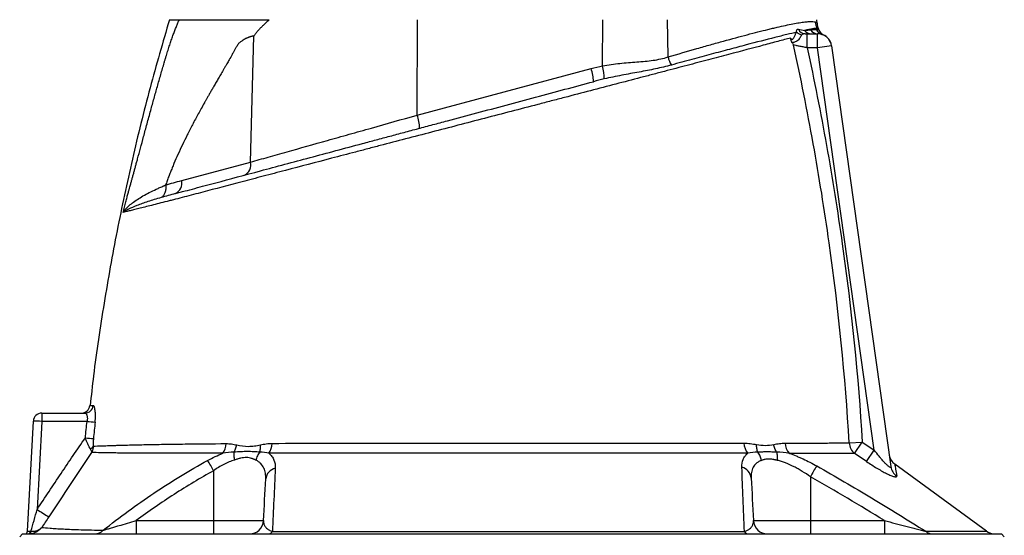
# Model space of a CAD drawing. Header units: millimetres. Extents: x 1685 to 3139, y 857 to 4238.
# Tile 11 of 12: x 1909 to 2609, y 3349 to 3716. Entities that reach past the tile are written whole.
import ezdxf

# ---------------------------------------------------------------- set-up
doc = ezdxf.new("R2010")
doc.units = ezdxf.units.MM
doc.header["$LTSCALE"] = 2

msp = doc.modelspace()

# ---------------------------------------------------------------- linework, layer by layer
at = {"color": 7, "linetype": 'Continuous', "lineweight": 25}
for p, q in [((2191.36, 3648.24), (2191.57, 3716.17)), ((2323.18, 3683.23), (2323.28, 3716.17)), ((2369.67, 3689.64), (2369.17, 3716.17)), ((2475.62, 3713.6), (2475.53, 3716.17)), ((2476.59, 3709.78), (2476.49, 3710.06)), ((2072.93, 3614.86), (2075.14, 3704.53)), ((2468.63, 3696.17), (2468.63, 3706.17)), ((2468.63, 3706.17), (2476.04, 3706.17)), ((2476.04, 3696.17), (2476.04, 3706.17)), ((2479.98, 3705.45), (2479.97, 3705.45)), ((2476.04, 3696.17), (2468.63, 3696.17)), ((2485.94, 3697.56), (2476.04, 3696.17)), ((2516.29, 3409.77), (2476.04, 3696.17)), ((2485.94, 3697.56), (2528.03, 3398.09)), ((2191.36, 3648.24), (2314.96, 3681.36)), ((2023.89, 3601.72), (2072.93, 3614.86)), ((1914.32, 3352.07), (1918.43, 3430.49)), ((1924.43, 3430.28), (1921.14, 3367.61)), ((1924.43, 3436.17), (1955.15, 3436.17)), ((1924.43, 3436.17), (1924.43, 3430.28)), ((1956.6, 3430.28), (1924.43, 3430.28)), ((2498.51, 3414.93), (2507.76, 3415.49)), ((2502.34, 3407.38), (2507.76, 3415.49)), ((2510.84, 3401.66), (2516.29, 3409.77)), ((2046.6, 3395.18), (2046.6, 3359.65)), ((2596, 3352.17), (2530.9, 3399.8)), ((2470.86, 3390.89), (2470.86, 3359.65)), ((1991.62, 3359.65), (1991.62, 3350.17)), ((1991.62, 3359.65), (2046.6, 3359.65)), ((2046.6, 3359.65), (2082.1, 3359.65)), ((2046.6, 3359.65), (2046.6, 3350.17)), ((2430.37, 3359.65), (2470.86, 3359.65)), ((2470.86, 3359.65), (2470.86, 3350.17)), ((2470.86, 3359.65), (2523.45, 3359.65)), ((2523.45, 3359.65), (2523.45, 3350.17)), ((1910.73, 3350.17), (1908.73, 3348.17)), ((1910.73, 3350.17), (2606.73, 3350.17)), ((2608.73, 3348.17), (2606.73, 3350.17))]:
    msp.add_line(p, q, dxfattribs=at)
at = {"color": 7, "linetype": 'Continuous', "lineweight": 25, "flags": 128}
msp.add_lwpolyline([(1915.71, 3350.2), (1915.93, 3350.25), (1916.13, 3350.37), (1916.31, 3350.55), (1916.47, 3350.78), (1916.6, 3351.07), (1916.69, 3351.39), (1916.74, 3351.74), (1916.76, 3352.1)], dxfattribs=at)
at = {"color": 7, "linetype": 'Continuous', "lineweight": 25}
for centre, radius, start, end in [((2484.38, 3714.85), 10.01, 181.75814, 209.10041), ((2465.65, 3711.85), 6.4, 225.78668, 263.25402), ((2467.35, 3711.69), 5.52, 204.87651, 269.0025), ((2471.27, 3711.72), 5.54, 215.3064, 269.50855), ((2476.07, 3711.95), 5.78, 210.3844, 269.67375), ((2480.62, 3711.4), 5.91, 202.26843, 253.20079), ((2480.84, 3711.35), 5.92, 201.7547, 252.39438), ((2476.04, 3696.17), 10, 8, 90), ((2471.09, 3707.22), 6, 17.9462, 24.85302), ((2482.51, 3710.91), 6, 197.88343, 245.12471), ((2476.02, 3696.28), 10, 7.99564, 66.70888), ((2387.02, 3693.34), 17.74, 192.03734, 212.28163), ((2279.86, 3673.66), 44.36, 0.37547, 12.46101), ((2285.3, 3671.08), 31.39, 1.77775, 19.12239), ((2161.7, 3637.96), 31.39, 1.77775, 19.12239), ((2065.09, 3612.89), 8.09, 294.76702, 14.07219), ((2016.04, 3599.75), 8.09, 294.76702, 14.07219), ((1952.64, 3442.17), 6, 270.74698, 353.44595), ((1955.1, 3442.11), 5.94, 270.42534, 354.08642), ((1924.43, 3430.17), 6, 90, 177), ((1918.43, 3344.44), 86.05, 86.00302, 89.99576), ((1972.44, 3573.3), 143.9, 263.67831, 265.97903), ((1970.3, 3561.75), 143.99, 264.06544, 266.36445), ((1956.87, 3414.82), 4.67, 296.2572, 332.47478), ((2043.51, 3414.83), 12.03, 322.71581, 358.18634), ((2075.38, 3414.9), 12.87, 325.24581, 358.76711), ((2435.6, 3415.08), 11.95, 181.49073, 219.17136), ((2463.86, 3415.2), 11.04, 181.97818, 224.32124), ((2508.72, 3415.36), 10.21, 182.41233, 231.34065), ((1863.84, 3294.27), 208.76, 28.90573, 31.22744), ((2536.75, 3407.91), 10, 188.38471, 234.24834), ((2092.31, 3388.4), 8.71, 102.43255, 174.23619), ((2420.03, 3389.11), 8.78, 5.38662, 76.05623), ((2627.1, 3303.51), 179.01, 147.93742, 150.78291), ((2537.6, 3399.46), 9.67, 188.14172, 236.58436), ((2044.88, 3552.27), 222.29, 236.17459, 238.70682), ((2072.11, 3360.17), 10, 270, 357), ((2440.35, 3360.17), 10, 183, 270), ((1912.33, 3352.17), 2, 270, 357), ((1914.56, 3351.87), 1.74, 282.67321, 6.9115), ((1962.18, 3358.13), 7.96, 270.81315, 317.9013), ((2085.23, 3353.87), 3.71, 274.76599, 328.98504), ((2427.05, 3353.73), 3.58, 210.2621, 264.92618), ((2557.98, 3358.16), 7.98, 230.07915, 269.56229), ((2602, 3360.17), 10, 233.08863, 270)]:
    msp.add_arc(centre, radius, start, end, dxfattribs=at)
msp.add_ellipse((1920.34, 3352.17), major_axis=(6.01, 0.1), ratio=0.005781, start_param=3.141189, end_param=3.973355, dxfattribs=at)
for points, knots in [([(2015.19, 3716.17), (2010.5, 3700.03), (2000.94, 3667.16), (1988.61, 3617), (1977.65, 3565.92), (1968.51, 3514.49), (1962.21, 3472.99), (1959.57, 3448.57), (1958.81, 3441.46)], [0, 0, 0, 0, 0.179562, 0.365644, 0.551651, 0.737632, 0.923637, 1, 1, 1, 1]), ([(1983.14, 3582.68), (1983.47, 3583.94), (1984.1, 3586.31), (1985, 3589.64), (1985.79, 3592.53), (1986.47, 3594.99), (1987.03, 3597.01), (1987.48, 3598.59), (1987.83, 3599.88), (1988.15, 3601.03), (1988.47, 3602.18), (1988.79, 3603.35), (1989.11, 3604.54), (1989.44, 3605.73), (1989.77, 3606.94), (1990.11, 3608.17), (1990.45, 3609.4), (1990.79, 3610.65), (1991.13, 3611.92), (1991.48, 3613.19), (1991.83, 3614.48), (1992.19, 3615.79), (1993.11, 3619.17), (1994.65, 3624.88), (1996.89, 3633.17), (1999.32, 3642.15), (2001.4, 3649.8), (2003.06, 3655.87), (2004.23, 3660.11), (2005.42, 3664.36), (2006.61, 3668.6), (2007.81, 3672.84), (2009.02, 3677.07), (2010.24, 3681.31), (2011.26, 3684.82), (2012.07, 3687.61), (2012.68, 3689.64), (2013.29, 3691.62), (2013.88, 3693.55), (2014.48, 3695.42), (2015.07, 3697.24), (2015.65, 3699.01), (2016.23, 3700.73), (2016.8, 3702.39), (2017.37, 3704.01), (2017.93, 3705.57), (2018.49, 3707.07), (2019.05, 3708.53), (2019.59, 3709.93), (2020.14, 3711.28), (2020.68, 3712.58), (2021.21, 3713.83), (2021.74, 3715.03), (2022.1, 3715.79), (2022.28, 3716.17)], [0, 0, 0, 0, 0.028981, 0.05462, 0.076899, 0.095804, 0.111324, 0.123447, 0.132169, 0.140832, 0.149578, 0.158407, 0.16732, 0.176318, 0.1854, 0.194567, 0.20382, 0.213157, 0.222581, 0.232091, 0.241687, 0.25137, 0.26114, 0.31708, 0.377982, 0.443881, 0.514805, 0.545901, 0.57699, 0.608072, 0.639147, 0.670215, 0.701275, 0.732327, 0.763372, 0.778693, 0.793665, 0.808292, 0.822579, 0.836529, 0.850148, 0.863441, 0.876413, 0.88907, 0.901419, 0.913467, 0.92522, 0.936688, 0.947878, 0.958799, 0.969461, 0.979875, 0.990051, 1, 1, 1, 1]), ([(2015.16, 3716.17), (2015.16, 3716.17), (2014.9, 3716.17), (2015.82, 3716.17), (2017.97, 3716.17), (2020.84, 3716.17), (2022.28, 3716.17)], [0, 0, 0, 0, 0.001066, 0.334512, 0.666434, 1, 1, 1, 1]), ([(2022.28, 3716.17), (2022.45, 3716.17), (2022.79, 3716.17), (2023.33, 3716.17), (2023.89, 3716.17), (2024.47, 3716.17), (2025.07, 3716.17), (2025.69, 3716.17), (2026.33, 3716.17), (2026.99, 3716.17), (2027.67, 3716.17), (2028.37, 3716.17), (2029.09, 3716.17), (2029.83, 3716.17), (2030.59, 3716.17), (2031.37, 3716.17), (2032.17, 3716.17), (2032.99, 3716.17), (2033.84, 3716.17), (2034.7, 3716.17), (2035.58, 3716.17), (2036.48, 3716.17), (2037.41, 3716.17), (2038.35, 3716.17), (2039.31, 3716.17), (2040.3, 3716.17), (2041.3, 3716.17), (2042.33, 3716.17), (2043.37, 3716.17), (2044.44, 3716.17), (2045.52, 3716.17), (2046.63, 3716.17), (2048.06, 3716.17), (2049.91, 3716.17), (2052.23, 3716.17), (2054.74, 3716.17), (2057.46, 3716.17), (2060.37, 3716.17), (2063.48, 3716.17), (2066.78, 3716.17), (2070.29, 3716.17), (2073.98, 3716.17), (2077.88, 3716.17), (2081.97, 3716.17), (2084.78, 3716.17), (2086.21, 3716.17)], [0, 0, 0, 0, 0.015477, 0.030978, 0.046504, 0.062058, 0.077641, 0.093256, 0.108905, 0.124589, 0.140311, 0.156072, 0.171875, 0.187721, 0.203613, 0.219552, 0.235541, 0.25158, 0.267673, 0.28382, 0.300024, 0.316286, 0.332608, 0.348993, 0.365441, 0.381955, 0.398535, 0.415185, 0.431905, 0.448697, 0.465563, 0.482505, 0.499523, 0.530827, 0.563981, 0.599002, 0.635904, 0.674699, 0.715397, 0.758009, 0.802541, 0.849, 0.897393, 0.947725, 1, 1, 1, 1]), ([(2086.21, 3716.17), (2085.7, 3715.7), (2084.74, 3714.82), (2083.43, 3713.61), (2082.34, 3712.6), (2081.49, 3711.79), (2080.86, 3711.18), (2080.24, 3710.57), (2079.56, 3709.87), (2078.77, 3709.01), (2078, 3708.14), (2077.26, 3707.26), (2076.53, 3706.37), (2075.82, 3705.46), (2075.37, 3704.84), (2075.14, 3704.53)], [0, 0, 0, 0, 0.130608, 0.242339, 0.335183, 0.409136, 0.464192, 0.500351, 0.573381, 0.645815, 0.717679, 0.789002, 0.85981, 0.930133, 1, 1, 1, 1]), ([(2369.67, 3689.64), (2376.79, 3691.73), (2383.64, 3693.72), (2393.52, 3696.55), (2396.74, 3697.47), (2403.06, 3699.25), (2406.14, 3700.11), (2415.09, 3702.59), (2420.71, 3704.11), (2431.24, 3706.88), (2436.15, 3708.13), (2441.83, 3709.52), (2442.95, 3709.79), (2445.13, 3710.31), (2446.2, 3710.56), (2449.32, 3711.28), (2451.29, 3711.72), (2456.86, 3712.91), (2460.13, 3713.54), (2464.37, 3714.23), (2465.67, 3714.41), (2467.46, 3714.63), (2468.02, 3714.69), (2469.1, 3714.78), (2469.61, 3714.82), (2472, 3714.94), (2473.43, 3714.85), (2474.37, 3714.54)], [0, 0, 0, 0, 0.125, 0.125, 0.1875, 0.1875, 0.25, 0.25, 0.375, 0.375, 0.5, 0.5, 0.53125, 0.53125, 0.5625, 0.5625, 0.625, 0.625, 0.75, 0.75, 0.8125, 0.8125, 0.84375, 0.84375, 0.875, 0.875, 1, 1, 1, 1]), ([(2475.62, 3713.6), (2475.64, 3712.93), (2475.73, 3712.27), (2476.04, 3710.97), (2476.26, 3710.34), (2476.54, 3709.73)], [0, 0, 0, 0, 0.5, 0.5, 1, 1, 1, 1]), ([(2456.71, 3703.11), (2455.35, 3702.74), (2453.92, 3702.36), (2450.93, 3701.56), (2449.37, 3701.14), (2444.53, 3699.84), (2441.07, 3698.92), (2430.03, 3695.98), (2421.78, 3693.79), (2410.35, 3690.76), (2408, 3690.14), (2403.24, 3688.88), (2400.82, 3688.24), (2393.46, 3686.3), (2388.39, 3684.96), (2377.96, 3682.22), (2372.6, 3680.81), (2364.33, 3678.63), (2361.54, 3677.9), (2355.88, 3676.42), (2353.01, 3675.66), (2338.5, 3671.86), (2326.61, 3668.75), (2308.36, 3663.98), (2302.21, 3662.37), (2292.87, 3659.93), (2289.75, 3659.12), (2283.46, 3657.47), (2280.29, 3656.65), (2264.4, 3652.5), (2251.76, 3649.2), (2232.87, 3644.28), (2226.59, 3642.64), (2214.06, 3639.37), (2207.8, 3637.74), (2195.33, 3634.48), (2189.11, 3632.86), (2176.92, 3629.68), (2170.93, 3628.11), (2162.09, 3625.81), (2159.16, 3625.03), (2153.34, 3623.5), (2150.45, 3622.74), (2141.82, 3620.47), (2136.13, 3618.98), (2119.27, 3614.54), (2108.3, 3611.66), (2094.95, 3608.16), (2092.3, 3607.46), (2087.06, 3606.09), (2084.47, 3605.41), (2076.78, 3603.39), (2071.77, 3602.07), (2057.08, 3598.22), (2047.73, 3595.76), (2034.38, 3592.25), (2030.03, 3591.11), (2023.68, 3589.45), (2021.6, 3588.9), (2018.51, 3588.09), (2017.48, 3587.81), (2015.45, 3587.3), (2014.45, 3587.04), (2009.52, 3585.79), (2005.85, 3584.87), (1999.16, 3583.19), (1996.13, 3582.43), (1992.11, 3581.43), (1990.86, 3581.11), (1988.55, 3580.54), (1987.49, 3580.28), (1984.66, 3579.57), (1983.2, 3579.21), (1982.18, 3578.96)], [0, 0, 0, 0, 0.015625, 0.015625, 0.03125, 0.03125, 0.0625, 0.0625, 0.125, 0.125, 0.140625, 0.140625, 0.15625, 0.15625, 0.1875, 0.1875, 0.21875, 0.21875, 0.234375, 0.234375, 0.25, 0.25, 0.3125, 0.3125, 0.34375, 0.34375, 0.359375, 0.359375, 0.375, 0.375, 0.4375, 0.4375, 0.46875, 0.46875, 0.5, 0.5, 0.53125, 0.53125, 0.5625, 0.5625, 0.578125, 0.578125, 0.59375, 0.59375, 0.625, 0.625, 0.6875, 0.6875, 0.703125, 0.703125, 0.71875, 0.71875, 0.75, 0.75, 0.8125, 0.8125, 0.84375, 0.84375, 0.859375, 0.859375, 0.867188, 0.867188, 0.875, 0.875, 0.90625, 0.90625, 0.9375, 0.9375, 0.953125, 0.953125, 0.96875, 0.96875, 1, 1, 1, 1]), ([(2075.14, 3704.53), (2074.98, 3704.51), (2074.65, 3704.46), (2074.16, 3704.37), (2073.66, 3704.26), (2073.16, 3704.13), (2072.65, 3703.98), (2072.14, 3703.82), (2071.63, 3703.63), (2071.11, 3703.42), (2070.58, 3703.19), (2070.05, 3702.95), (2069.26, 3702.55), (2068.27, 3702.02), (2067.13, 3701.35), (2066.15, 3700.7), (2065.32, 3700.07), (2064.65, 3699.46), (2064.18, 3698.92), (2063.85, 3698.43), (2063.55, 3697.98), (2063.22, 3697.45), (2062.85, 3696.84), (2062.44, 3696.15), (2061.98, 3695.37), (2061.49, 3694.51), (2060.96, 3693.56), (2060.39, 3692.54), (2059.29, 3690.54), (2057.83, 3687.89), (2056.2, 3685.03), (2054.94, 3682.87), (2053.91, 3681.1), (2052.92, 3679.39), (2051.96, 3677.74), (2051.03, 3676.13), (2050.13, 3674.58), (2049.27, 3673.08), (2048.43, 3671.64), (2047.63, 3670.25), (2046.86, 3668.91), (2046.12, 3667.62), (2045.41, 3666.39), (2044.73, 3665.21), (2044.09, 3664.08), (2043.47, 3663.01), (2042.89, 3661.99), (2042.34, 3661.02), (2041.82, 3660.11), (2041.33, 3659.25), (2040.87, 3658.44), (2040.44, 3657.69), (2038.7, 3654.58), (2035.72, 3649.2), (2031.66, 3641.58), (2027.9, 3634.24), (2024.45, 3627.19), (2021.3, 3620.42), (2018.9, 3614.93), (2017.13, 3610.68), (2015.88, 3607.58), (2014.69, 3604.51), (2013.54, 3601.46), (2012.81, 3599.42), (2012.45, 3598.41)], [0, 0, 0, 0, 0.004953, 0.009964, 0.015038, 0.020178, 0.025387, 0.030669, 0.036026, 0.041461, 0.046978, 0.052578, 0.058265, 0.072186, 0.084567, 0.095429, 0.104801, 0.112729, 0.119293, 0.122887, 0.127182, 0.132181, 0.137886, 0.144299, 0.151421, 0.159252, 0.167792, 0.177042, 0.187003, 0.22152, 0.248268, 0.26489, 0.281022, 0.296665, 0.311817, 0.32648, 0.340653, 0.354336, 0.367529, 0.380233, 0.392447, 0.404171, 0.415405, 0.42615, 0.436405, 0.44617, 0.455445, 0.464231, 0.472527, 0.480333, 0.487649, 0.494476, 0.500813, 0.571801, 0.63934, 0.703455, 0.764173, 0.821528, 0.87556, 0.901234, 0.926509, 0.951391, 0.975886, 1, 1, 1, 1]), ([(2461.18, 3707.26), (2459.01, 3706.75), (2456.62, 3706.18), (2452.7, 3705.22), (2451.34, 3704.89), (2448.5, 3704.18), (2447.03, 3703.81), (2439.44, 3701.89), (2432.62, 3700.13), (2421.34, 3697.16), (2417.4, 3696.12), (2411.23, 3694.47), (2409.12, 3693.91), (2404.83, 3692.76), (2402.63, 3692.17), (2395.94, 3690.37), (2391.35, 3689.12), (2381.89, 3686.56), (2377.01, 3685.23), (2372.02, 3683.86)], [0, 0, 0, 0, 0.125, 0.125, 0.1875, 0.1875, 0.25, 0.25, 0.5, 0.5, 0.625, 0.625, 0.6875, 0.6875, 0.75, 0.75, 0.875, 0.875, 1, 1, 1, 1]), ([(2456.71, 3703.11), (2456.87, 3702.92), (2457.01, 3702.74), (2457.29, 3702.44), (2457.42, 3702.31), (2457.7, 3702.16), (2457.83, 3702.13), (2458.1, 3702.17), (2458.24, 3702.24), (2458.63, 3702.53), (2458.86, 3702.83), (2459.26, 3703.5), (2459.44, 3703.86), (2459.74, 3704.55), (2459.87, 3704.88), (2460.12, 3705.5), (2460.24, 3705.78), (2460.48, 3706.29), (2460.61, 3706.52), (2460.88, 3706.93), (2461.02, 3707.11), (2461.18, 3707.26)], [0, 0, 0, 0, 0.0625, 0.0625, 0.125, 0.125, 0.1875, 0.1875, 0.25, 0.25, 0.375, 0.375, 0.5, 0.5, 0.625, 0.625, 0.75, 0.75, 0.875, 0.875, 1, 1, 1, 1]), ([(2457.75, 3699.96), (2457.62, 3700.16), (2457.5, 3700.38), (2457.28, 3700.87), (2457.18, 3701.14), (2456.93, 3701.96), (2456.81, 3702.54), (2456.71, 3703.11)], [0, 0, 0, 0, 0.25, 0.25, 0.5, 0.5, 1, 1, 1, 1]), ([(2464.89, 3705.49), (2464.65, 3705.28), (2464.45, 3705.01), (2464.07, 3704.38), (2463.89, 3704.02), (2463.46, 3703.26), (2463.22, 3702.86), (2462.62, 3702.09), (2462.27, 3701.72), (2461.51, 3701.08), (2461.1, 3700.81), (2460.29, 3700.36), (2459.89, 3700.19), (2459.14, 3699.95), (2458.8, 3699.88), (2458.2, 3699.85), (2457.95, 3699.88), (2457.75, 3699.96)], [0, 0, 0, 0, 0.125, 0.125, 0.25, 0.25, 0.375, 0.375, 0.5, 0.5, 0.625, 0.625, 0.75, 0.75, 0.875, 0.875, 1, 1, 1, 1]), ([(2461.18, 3707.26), (2461.08, 3707.6), (2461.05, 3707.92), (2461.08, 3708.49), (2461.15, 3708.73), (2461.37, 3709.12), (2461.53, 3709.26), (2461.89, 3709.41), (2462.1, 3709.42), (2462.34, 3709.37)], [0, 0, 0, 0, 0.25, 0.25, 0.5, 0.5, 0.75, 0.75, 1, 1, 1, 1]), ([(2467.25, 3706.17), (2466.81, 3706.17), (2466.38, 3706.12), (2465.77, 3705.95), (2465.57, 3705.88), (2465.2, 3705.71), (2465.03, 3705.61), (2464.89, 3705.49)], [0, 0, 0, 0, 0.5, 0.5, 0.75, 0.75, 1, 1, 1, 1]), ([(2475.63, 3709.98), (2474.93, 3709.99), (2473.84, 3709.86), (2471.61, 3709.49), (2470.76, 3709.33), (2468.89, 3708.97), (2467.86, 3708.75), (2466.74, 3708.51)], [0, 0, 0, 0, 0.5, 0.5, 0.75, 0.75, 1, 1, 1, 1]), ([(2471.08, 3709.03), (2471.94, 3709.13), (2472.72, 3709.18), (2474.09, 3709.21), (2474.67, 3709.19), (2475.16, 3709.17)], [0, 0, 0, 0, 0.5, 0.5, 1, 1, 1, 1]), ([(2498.51, 3414.93), (2495.66, 3462.56), (2490.86, 3510), (2480.89, 3580.88), (2477.11, 3604.43), (2468.66, 3651.39), (2464, 3674.79), (2458.92, 3698.1)], [0, 0, 0, 0, 0.5, 0.5, 0.75, 0.75, 1, 1, 1, 1]), ([(2468.63, 3696.17), (2467.64, 3696.37), (2466.64, 3696.57), (2465.22, 3696.85), (2464.75, 3696.94), (2463.84, 3697.12), (2463.39, 3697.21), (2462.11, 3697.47), (2461.33, 3697.62), (2459.95, 3697.9), (2459.36, 3698.01), (2458.92, 3698.1)], [0, 0, 0, 0, 0.25, 0.25, 0.375, 0.375, 0.5, 0.5, 0.75, 0.75, 1, 1, 1, 1]), ([(2468.63, 3696.17), (2473.61, 3673.06), (2478.19, 3649.87), (2486.49, 3603.34), (2490.22, 3579.99), (2500.08, 3509.73), (2504.86, 3462.71), (2507.76, 3415.49)], [0, 0, 0, 0, 0.25, 0.25, 0.5, 0.5, 1, 1, 1, 1]), ([(2323.18, 3683.23), (2325.2, 3683.65), (2327.23, 3684), (2331.32, 3684.59), (2333.36, 3684.83), (2339.45, 3685.47), (2343.47, 3685.75), (2349.44, 3686.22), (2351.42, 3686.38), (2355.3, 3686.76), (2357.2, 3686.98), (2360.91, 3687.52), (2362.72, 3687.85), (2366.26, 3688.64), (2367.99, 3689.1), (2369.67, 3689.64)], [0, 0, 0, 0, 0.125, 0.125, 0.25, 0.25, 0.5, 0.5, 0.625, 0.625, 0.75, 0.75, 0.875, 0.875, 1, 1, 1, 1]), ([(2372.02, 3683.86), (2368.41, 3682.88), (2364.69, 3681.99), (2358.94, 3680.77), (2357, 3680.38), (2353.06, 3679.62), (2351.06, 3679.25), (2345.02, 3678.13), (2340.93, 3677.39), (2332.64, 3675.79), (2328.44, 3674.93), (2324.23, 3673.95)], [0, 0, 0, 0, 0.25, 0.25, 0.375, 0.375, 0.5, 0.5, 0.75, 0.75, 1, 1, 1, 1]), ([(2019.43, 3592.41), (2020.55, 3592.71), (2021.69, 3593.01), (2023.97, 3593.62), (2025.12, 3593.93), (2028.6, 3594.86), (2030.95, 3595.49), (2038.11, 3597.41), (2043.02, 3598.72), (2058.15, 3602.78), (2068.79, 3605.63), (2085.6, 3610.13), (2091.34, 3611.67), (2103.11, 3614.83), (2109.08, 3616.43), (2127.27, 3621.3), (2139.74, 3624.64), (2155.73, 3628.93), (2158.95, 3629.79), (2163.81, 3631.09), (2165.44, 3631.53), (2168.7, 3632.4), (2170.34, 3632.84), (2175.29, 3634.17), (2178.62, 3635.06), (2185.34, 3636.86), (2188.74, 3637.77), (2195.58, 3639.6), (2199.02, 3640.53), (2205.92, 3642.37), (2209.37, 3643.3), (2219.74, 3646.08), (2226.67, 3647.94), (2247.52, 3653.52), (2261.49, 3657.27), (2282.56, 3662.91), (2289.5, 3664.77), (2303.22, 3668.45), (2309.99, 3670.26), (2316.68, 3672.05)], [0, 0, 0, 0, 0.015625, 0.015625, 0.03125, 0.03125, 0.0625, 0.0625, 0.125, 0.125, 0.25, 0.25, 0.3125, 0.3125, 0.375, 0.375, 0.5, 0.5, 0.53125, 0.53125, 0.546875, 0.546875, 0.5625, 0.5625, 0.59375, 0.59375, 0.625, 0.625, 0.65625, 0.65625, 0.6875, 0.6875, 0.75, 0.75, 0.875, 0.875, 0.9375, 0.9375, 1, 1, 1, 1]), ([(2072.93, 3614.86), (2076.95, 3615.99), (2081.13, 3617.17), (2087.64, 3619), (2089.85, 3619.62), (2094.31, 3620.88), (2096.57, 3621.52), (2108.01, 3624.74), (2117.61, 3627.45), (2132.64, 3631.69), (2137.75, 3633.13), (2145.6, 3635.34), (2148.23, 3636.08), (2153.52, 3637.57), (2156.17, 3638.32), (2169.5, 3642.08), (2180.34, 3645.14), (2191.36, 3648.24)], [0, 0, 0, 0, 0.125, 0.125, 0.1875, 0.1875, 0.25, 0.25, 0.5, 0.5, 0.625, 0.625, 0.6875, 0.6875, 0.75, 0.75, 1, 1, 1, 1]), ([(1982.19, 3578.96), (1982.19, 3578.97), (1982.2, 3578.98), (1982.2, 3578.98), (1982.2, 3578.99), (1982.21, 3579), (1982.21, 3579.01), (1982.23, 3579.03), (1982.24, 3579.04), (1982.26, 3579.08), (1982.28, 3579.1), (1982.33, 3579.18), (1982.37, 3579.23), (1982.47, 3579.39), (1982.54, 3579.49), (1982.77, 3579.8), (1982.92, 3580), (1983.4, 3580.61), (1983.75, 3581.02), (1984.87, 3582.26), (1985.71, 3583.09), (1988.52, 3585.56), (1990.75, 3587.21), (1994.63, 3589.68), (1996.01, 3590.5), (1998.92, 3592.13), (2000.45, 3592.94), (2003.66, 3594.54), (2005.33, 3595.34), (2007.93, 3596.51), (2008.82, 3596.89), (2010.16, 3597.47), (2010.84, 3597.75), (2011.64, 3598.08), (2012.05, 3598.25), (2012.22, 3598.32), (2012.34, 3598.37), (2012.39, 3598.39), (2012.45, 3598.41)], [0, 0, 0, 0, 0.000488, 0.000488, 0.000977, 0.000977, 0.001953, 0.001953, 0.003906, 0.003906, 0.007813, 0.007813, 0.015625, 0.015625, 0.03125, 0.03125, 0.0625, 0.0625, 0.125, 0.125, 0.25, 0.25, 0.5, 0.5, 0.625, 0.625, 0.75, 0.75, 0.875, 0.875, 0.9375, 0.9375, 0.96875, 0.984375, 0.992187, 0.996094, 0.996094, 1, 1, 1, 1]), ([(2012.45, 3598.41), (2012.59, 3597.45), (2012.62, 3596.49), (2012.46, 3594.67), (2012.28, 3593.81), (2011.73, 3592.25), (2011.35, 3591.55), (2010.44, 3590.39), (2009.9, 3589.93), (2009.3, 3589.6)], [0, 0, 0, 0, 0.25, 0.25, 0.5, 0.5, 0.75, 0.75, 1, 1, 1, 1]), ([(2009.3, 3589.6), (2007.62, 3589.11), (2005.99, 3588.62), (2002.86, 3587.64), (2001.35, 3587.16), (1998.46, 3586.2), (1997.09, 3585.72), (1994.48, 3584.79), (1993.25, 3584.32), (1989.78, 3582.97), (1987.78, 3582.11), (1985.3, 3580.88), (1984.55, 3580.48), (1983.56, 3579.9), (1983.26, 3579.71), (1982.83, 3579.43), (1982.7, 3579.33), (1982.5, 3579.2), (1982.44, 3579.15), (1982.34, 3579.08), (1982.31, 3579.06), (1982.27, 3579.02), (1982.25, 3579.01), (1982.23, 3579), (1982.22, 3578.99), (1982.21, 3578.98), (1982.21, 3578.98), (1982.2, 3578.97), (1982.2, 3578.97), (1982.2, 3578.97), (1982.19, 3578.97), (1982.19, 3578.96)], [0, 0, 0, 0, 0.125, 0.125, 0.25, 0.25, 0.375, 0.375, 0.5, 0.5, 0.75, 0.75, 0.875, 0.875, 0.9375, 0.9375, 0.96875, 0.96875, 0.984375, 0.984375, 0.992188, 0.992188, 0.996094, 0.996094, 0.998047, 0.998047, 0.999023, 0.999023, 0.999512, 0.999512, 1, 1, 1, 1]), ([(1962.35, 3429.76), (1962.43, 3430.52), (1962.49, 3431.28), (1962.57, 3432.79), (1962.59, 3433.52), (1962.59, 3434.58), (1962.59, 3434.92), (1962.57, 3435.6), (1962.56, 3435.94), (1962.5, 3436.9), (1962.45, 3437.49), (1962.31, 3438.58), (1962.22, 3439.08), (1962.03, 3439.93), (1961.92, 3440.3), (1961.74, 3440.74), (1961.68, 3440.88), (1961.55, 3441.1), (1961.49, 3441.2), (1961.29, 3441.42), (1961.15, 3441.5), (1961.01, 3441.5)], [0, 0, 0, 0, 0.125, 0.125, 0.25, 0.25, 0.3125, 0.3125, 0.375, 0.375, 0.5, 0.5, 0.625, 0.625, 0.75, 0.75, 0.8125, 0.8125, 0.875, 0.875, 1, 1, 1, 1]), ([(1955.15, 3436.17), (1955.29, 3436.17), (1955.43, 3436.14), (1955.69, 3436), (1955.82, 3435.89), (1956.07, 3435.61), (1956.18, 3435.44), (1956.39, 3435.03), (1956.49, 3434.79), (1956.65, 3434.25), (1956.71, 3433.95), (1956.8, 3433.31), (1956.83, 3432.95), (1956.84, 3431.86), (1956.76, 3431.07), (1956.6, 3430.28)], [0, 0, 0, 0, 0.125, 0.125, 0.25, 0.25, 0.375, 0.375, 0.5, 0.5, 0.625, 0.625, 0.75, 0.75, 1, 1, 1, 1]), ([(1921.14, 3367.61), (1926.76, 3376.16), (1932.41, 3384.68), (1943.83, 3401.67), (1949.58, 3410.12), (1955.42, 3418.53)], [0, 0, 0, 0, 0.5, 0.5, 1, 1, 1, 1]), ([(1958.94, 3410.63), (1958.65, 3411.1), (1958.35, 3411.65), (1957.89, 3412.55), (1957.74, 3412.86), (1957.44, 3413.51), (1957.29, 3413.84), (1956.84, 3414.86), (1956.55, 3415.56), (1955.97, 3417.03), (1955.69, 3417.78), (1955.42, 3418.53)], [0, 0, 0, 0, 0.25, 0.25, 0.375, 0.375, 0.5, 0.5, 0.75, 0.75, 1, 1, 1, 1]), ([(1961.17, 3418.05), (1961.08, 3417.11), (1961.01, 3416.18), (1960.96, 3414.81), (1960.95, 3414.35), (1960.96, 3413.47), (1960.97, 3413.04), (1961.01, 3412.66)], [0, 0, 0, 0, 0.5, 0.5, 0.75, 0.75, 1, 1, 1, 1]), ([(1958.94, 3410.63), (1959.25, 3410.11), (1959.49, 3409.65), (1959.72, 3409.01), (1959.79, 3408.8), (1959.85, 3408.52), (1959.86, 3408.42), (1959.89, 3408.24), (1959.89, 3408.16), (1959.89, 3408.08)], [0, 0, 0, 0, 0.5, 0.5, 0.75, 0.75, 0.875, 0.875, 1, 1, 1, 1]), ([(1961.01, 3412.66), (1961.01, 3411.83), (1960.91, 3411.03), (1960.62, 3409.88), (1960.51, 3409.51), (1960.3, 3408.96), (1960.23, 3408.78), (1960.07, 3408.42), (1959.98, 3408.24), (1959.89, 3408.08)], [0, 0, 0, 0, 0.5, 0.5, 0.75, 0.75, 0.875, 0.875, 1, 1, 1, 1]), ([(1961.01, 3412.66), (1962.88, 3412.73), (1965.19, 3412.81), (1968.57, 3412.92), (1969.27, 3412.95), (1970.72, 3413), (1971.47, 3413.02), (1973.79, 3413.1), (1975.42, 3413.15), (1977.98, 3413.24), (1978.86, 3413.27), (1980.2, 3413.31), (1980.65, 3413.32), (1981.57, 3413.36), (1982.03, 3413.37), (1984.34, 3413.43), (1986.22, 3413.48), (1991.97, 3413.62), (1995.93, 3413.7), (2004.13, 3413.86), (2008.37, 3413.93), (2014.93, 3414.03), (2017.15, 3414.06), (2021.66, 3414.12), (2023.95, 3414.15), (2035.55, 3414.28), (2045.3, 3414.37), (2055.53, 3414.45)], [0, 0, 0, 0, 0.125, 0.125, 0.15625, 0.15625, 0.1875, 0.1875, 0.25, 0.25, 0.28125, 0.28125, 0.296875, 0.296875, 0.3125, 0.3125, 0.375, 0.375, 0.5, 0.5, 0.625, 0.625, 0.6875, 0.6875, 0.75, 0.75, 1, 1, 1, 1]), ([(2055.53, 3414.45), (2056.8, 3414.45), (2058.06, 3414.37), (2060.57, 3414.03), (2061.82, 3413.78), (2063.07, 3413.48)], [0, 0, 0, 0, 0.5, 0.5, 1, 1, 1, 1]), ([(2061.01, 3408.36), (2061.49, 3409.09), (2061.91, 3409.9), (2062.61, 3411.64), (2062.88, 3412.55), (2063.07, 3413.48)], [0, 0, 0, 0, 0.5, 0.5, 1, 1, 1, 1]), ([(2063.07, 3413.48), (2065.74, 3412.85), (2068.48, 3412.49), (2072.71, 3412.51), (2074.13, 3412.61), (2076.98, 3412.97), (2078.41, 3413.23), (2079.84, 3413.55)], [0, 0, 0, 0, 0.5, 0.5, 0.75, 0.75, 1, 1, 1, 1]), ([(2079.35, 3408.34), (2079.59, 3409.08), (2079.76, 3409.9), (2079.92, 3411.67), (2079.92, 3412.6), (2079.84, 3413.55)], [0, 0, 0, 0, 0.5, 0.5, 1, 1, 1, 1]), ([(2079.84, 3413.55), (2081.23, 3413.86), (2082.62, 3414.13), (2085.42, 3414.51), (2086.83, 3414.61), (2088.25, 3414.62)], [0, 0, 0, 0, 0.5, 0.5, 1, 1, 1, 1]), ([(2088.25, 3414.62), (2100.73, 3414.67), (2113.6, 3414.69), (2133.47, 3414.71), (2140.19, 3414.71), (2150.4, 3414.71), (2153.82, 3414.71), (2160.72, 3414.7), (2164.21, 3414.71), (2171.26, 3414.7), (2174.82, 3414.7), (2180.21, 3414.7), (2182.01, 3414.7), (2185.65, 3414.7), (2187.47, 3414.7), (2196.62, 3414.69), (2203.98, 3414.69), (2218.77, 3414.69), (2226.2, 3414.69), (2241.14, 3414.69), (2248.65, 3414.69), (2259.97, 3414.69), (2263.75, 3414.69), (2271.33, 3414.69), (2275.14, 3414.69), (2286.49, 3414.69), (2293.98, 3414.69), (2308.81, 3414.69), (2316.15, 3414.69), (2330.69, 3414.7), (2337.88, 3414.7), (2348.57, 3414.7), (2352.11, 3414.71), (2357.4, 3414.71), (2359.16, 3414.71), (2362.65, 3414.71), (2364.38, 3414.71), (2373, 3414.72), (2379.72, 3414.72), (2399.4, 3414.74), (2411.87, 3414.76), (2423.65, 3414.77)], [0, 0, 0, 0, 0.125, 0.125, 0.1875, 0.1875, 0.21875, 0.21875, 0.25, 0.25, 0.28125, 0.28125, 0.296875, 0.296875, 0.3125, 0.3125, 0.375, 0.375, 0.4375, 0.4375, 0.5, 0.5, 0.53125, 0.53125, 0.5625, 0.5625, 0.625, 0.625, 0.6875, 0.6875, 0.75, 0.75, 0.78125, 0.78125, 0.796875, 0.796875, 0.8125, 0.8125, 0.875, 0.875, 1, 1, 1, 1]), ([(2423.65, 3414.77), (2425.17, 3414.78), (2426.67, 3414.66), (2429.66, 3414.3), (2431.13, 3414.04), (2432.6, 3413.78)], [0, 0, 0, 0, 0.5, 0.5, 1, 1, 1, 1]), ([(2433.58, 3408.35), (2433.23, 3409.11), (2432.96, 3409.97), (2432.63, 3411.81), (2432.56, 3412.79), (2432.6, 3413.78)], [0, 0, 0, 0, 0.5, 0.5, 1, 1, 1, 1]), ([(2432.6, 3413.78), (2434.72, 3413.41), (2436.8, 3413.22), (2440.89, 3413.22), (2442.9, 3413.42), (2444.85, 3413.8)], [0, 0, 0, 0, 0.5, 0.5, 1, 1, 1, 1]), ([(2444.85, 3413.8), (2446.2, 3414.06), (2447.54, 3414.32), (2450.19, 3414.7), (2451.51, 3414.82), (2452.83, 3414.82)], [0, 0, 0, 0, 0.5, 0.5, 1, 1, 1, 1]), ([(2446.97, 3408.33), (2446.44, 3409.1), (2445.98, 3409.97), (2445.27, 3411.82), (2445, 3412.8), (2444.85, 3413.8)], [0, 0, 0, 0, 0.5, 0.5, 1, 1, 1, 1]), ([(2452.83, 3414.82), (2462.48, 3414.84), (2471.12, 3414.86), (2482.57, 3414.88), (2486.13, 3414.89), (2491.08, 3414.91), (2492.67, 3414.91), (2495.7, 3414.92), (2497.14, 3414.92), (2498.51, 3414.93)], [0, 0, 0, 0, 0.5, 0.5, 0.75, 0.75, 0.875, 0.875, 1, 1, 1, 1]), ([(2528.03, 3398.09), (2528.06, 3397.9), (2528.05, 3397.75), (2527.95, 3397.55), (2527.86, 3397.5), (2527.6, 3397.52), (2527.44, 3397.58), (2527.05, 3397.79), (2526.82, 3397.94), (2526.09, 3398.5), (2525.55, 3398.99), (2524.42, 3400.09), (2523.84, 3400.69), (2522.67, 3401.96), (2522.07, 3402.63), (2520.9, 3403.99), (2520.31, 3404.69), (2518.57, 3406.82), (2517.41, 3408.28), (2516.29, 3409.77)], [0, 0, 0, 0, 0.0625, 0.0625, 0.125, 0.125, 0.1875, 0.1875, 0.25, 0.25, 0.375, 0.375, 0.5, 0.5, 0.625, 0.625, 0.75, 0.75, 1, 1, 1, 1]), ([(2053.08, 3407.54), (2042.92, 3407.54), (2033.25, 3407.54), (2021.78, 3407.55), (2019.52, 3407.55), (2015.06, 3407.56), (2012.87, 3407.56), (2006.4, 3407.58), (2002.23, 3407.59), (1994.18, 3407.62), (1990.29, 3407.65), (1984.68, 3407.69), (1982.84, 3407.7), (1980.13, 3407.73), (1979.24, 3407.74), (1977.48, 3407.76), (1976.63, 3407.78), (1974.11, 3407.81), (1972.52, 3407.84), (1969.49, 3407.89), (1968.05, 3407.92), (1964.05, 3407.99), (1961.76, 3408.04), (1959.89, 3408.08)], [0, 0, 0, 0, 0.25, 0.25, 0.3125, 0.3125, 0.375, 0.375, 0.5, 0.5, 0.625, 0.625, 0.6875, 0.6875, 0.71875, 0.71875, 0.75, 0.75, 0.8125, 0.8125, 0.875, 0.875, 1, 1, 1, 1]), ([(1968.08, 3352.79), (1973.92, 3357.44), (1979.84, 3361.97), (1991.87, 3370.78), (1997.98, 3375.07), (2010.36, 3383.38), (2016.65, 3387.4), (2029.38, 3395.16), (2035.83, 3398.9), (2042.36, 3402.5)], [0, 0, 0, 0, 0.25, 0.25, 0.5, 0.5, 0.75, 0.75, 1, 1, 1, 1]), ([(2061.34, 3402.74), (2060.09, 3402.36), (2058.83, 3401.9), (2056.28, 3400.84), (2055.02, 3400.24), (2051.31, 3398.31), (2048.92, 3396.82), (2046.6, 3395.18)], [0, 0, 0, 0, 0.25, 0.25, 0.5, 0.5, 1, 1, 1, 1]), ([(2061.01, 3408.36), (2060.93, 3407.56), (2060.91, 3406.67), (2061.02, 3404.77), (2061.15, 3403.76), (2061.34, 3402.74)], [0, 0, 0, 0, 0.5, 0.5, 1, 1, 1, 1]), ([(2079.35, 3408.34), (2077.99, 3408.43), (2076.57, 3408.54), (2073.67, 3408.72), (2072.18, 3408.78), (2069.12, 3408.79), (2067.55, 3408.73), (2064.34, 3408.56), (2062.69, 3408.45), (2061.01, 3408.36)], [0, 0, 0, 0, 0.25, 0.25, 0.5, 0.5, 0.75, 0.75, 1, 1, 1, 1]), ([(2076.74, 3402.62), (2076.57, 3402.7), (2076.26, 3402.85), (2075.83, 3403.05), (2075.5, 3403.19), (2075.04, 3403.39), (2074.44, 3403.64), (2073.33, 3404.03), (2071.88, 3404.42), (2069.95, 3404.63), (2067.9, 3404.49), (2066.15, 3404.13), (2064.7, 3403.76), (2063.67, 3403.46), (2062.54, 3403.11), (2061.79, 3402.88), (2061.34, 3402.74)], [0, 0, 0, 0, 0.044658, 0.080322, 0.106986, 0.124642, 0.191227, 0.24873, 0.37291, 0.49831, 0.623062, 0.748567, 0.807272, 0.874189, 0.92559, 1, 1, 1, 1]), ([(2079.35, 3408.34), (2078.69, 3407.54), (2078.13, 3406.63), (2077.24, 3404.69), (2076.92, 3403.66), (2076.74, 3402.62)], [0, 0, 0, 0, 0.5, 0.5, 1, 1, 1, 1]), ([(2083.65, 3389.27), (2083.72, 3390.69), (2083.66, 3392.05), (2083.33, 3394.01), (2083.18, 3394.65), (2082.8, 3395.9), (2082.56, 3396.5), (2081.74, 3398.24), (2081.01, 3399.3), (2079.63, 3400.71), (2079.12, 3401.15), (2078, 3401.95), (2077.39, 3402.31), (2076.74, 3402.62)], [0, 0, 0, 0, 0.25, 0.25, 0.375, 0.375, 0.5, 0.5, 0.75, 0.75, 0.875, 0.875, 1, 1, 1, 1]), ([(2426.33, 3407.54), (2414.38, 3407.55), (2401.73, 3407.56), (2381.76, 3407.58), (2374.93, 3407.58), (2366.19, 3407.59), (2364.43, 3407.59), (2360.89, 3407.59), (2359.1, 3407.59), (2353.74, 3407.6), (2350.14, 3407.6), (2339.29, 3407.6), (2331.99, 3407.6), (2317.23, 3407.61), (2309.78, 3407.61), (2294.73, 3407.61), (2287.13, 3407.61), (2275.61, 3407.61), (2271.74, 3407.61), (2264.05, 3407.61), (2260.21, 3407.61), (2248.72, 3407.61), (2241.1, 3407.61), (2225.93, 3407.61), (2218.38, 3407.61), (2203.37, 3407.61), (2195.9, 3407.61), (2186.61, 3407.61), (2184.75, 3407.6), (2181.06, 3407.6), (2179.23, 3407.6), (2173.75, 3407.6), (2170.14, 3407.6), (2162.98, 3407.6), (2159.44, 3407.59), (2152.43, 3407.59), (2148.95, 3407.59), (2138.59, 3407.59), (2131.77, 3407.58), (2111.63, 3407.57), (2098.59, 3407.56), (2085.96, 3407.56)], [0, 0, 0, 0, 0.125, 0.125, 0.1875, 0.1875, 0.203125, 0.203125, 0.21875, 0.21875, 0.25, 0.25, 0.3125, 0.3125, 0.375, 0.375, 0.4375, 0.4375, 0.46875, 0.46875, 0.5, 0.5, 0.5625, 0.5625, 0.625, 0.625, 0.6875, 0.6875, 0.703125, 0.703125, 0.71875, 0.71875, 0.75, 0.75, 0.78125, 0.78125, 0.8125, 0.8125, 0.875, 0.875, 1, 1, 1, 1]), ([(2085.96, 3407.56), (2086.78, 3406.88), (2087.48, 3406.14), (2088.36, 3404.94), (2088.63, 3404.52), (2089.11, 3403.67), (2089.32, 3403.22), (2090.24, 3400.96), (2090.54, 3399), (2090.44, 3396.9)], [0, 0, 0, 0, 0.25, 0.25, 0.375, 0.375, 0.5, 0.5, 1, 1, 1, 1]), ([(2422.15, 3397.63), (2422.08, 3399.62), (2422.37, 3401.47), (2423.39, 3403.98), (2423.83, 3404.77), (2424.93, 3406.25), (2425.58, 3406.93), (2426.33, 3407.54)], [0, 0, 0, 0, 0.5, 0.5, 0.75, 0.75, 1, 1, 1, 1]), ([(2436.05, 3402.49), (2435.36, 3402.25), (2434.71, 3401.95), (2433.54, 3401.28), (2433.01, 3400.91), (2432.05, 3400.08), (2431.62, 3399.62), (2430.85, 3398.64), (2430.51, 3398.12), (2429.63, 3396.46), (2429.24, 3395.26), (2428.78, 3392.7), (2428.71, 3391.35), (2428.78, 3389.93)], [0, 0, 0, 0, 0.125, 0.125, 0.25, 0.25, 0.375, 0.375, 0.5, 0.5, 0.75, 0.75, 1, 1, 1, 1]), ([(2446.97, 3408.33), (2445.77, 3408.38), (2444.59, 3408.43), (2442.27, 3408.5), (2441.13, 3408.52), (2438.9, 3408.52), (2437.8, 3408.5), (2435.66, 3408.44), (2434.61, 3408.39), (2433.58, 3408.35)], [0, 0, 0, 0, 0.25, 0.25, 0.5, 0.5, 0.75, 0.75, 1, 1, 1, 1]), ([(2436.05, 3402.49), (2435.91, 3403.56), (2435.62, 3404.61), (2434.78, 3406.6), (2434.23, 3407.53), (2433.58, 3408.35)], [0, 0, 0, 0, 0.5, 0.5, 1, 1, 1, 1]), ([(2447.45, 3402.5), (2447.2, 3402.56), (2446.71, 3402.67), (2446.02, 3402.83), (2445.38, 3402.96), (2444.78, 3403.07), (2443.87, 3403.23), (2442.67, 3403.38), (2441.2, 3403.45), (2439.8, 3403.38), (2438.64, 3403.21), (2437.68, 3402.99), (2436.87, 3402.76), (2436.33, 3402.58), (2436.05, 3402.49)], [0, 0, 0, 0, 0.056515, 0.109735, 0.159667, 0.206317, 0.249696, 0.377352, 0.499103, 0.621321, 0.749708, 0.823789, 0.907209, 1, 1, 1, 1]), ([(2447.45, 3402.5), (2447.56, 3403.57), (2447.58, 3404.62), (2447.42, 3406.6), (2447.24, 3407.52), (2446.97, 3408.33)], [0, 0, 0, 0, 0.5, 0.5, 1, 1, 1, 1]), ([(2470.86, 3390.89), (2468.98, 3392.21), (2467.07, 3393.47), (2464.16, 3395.26), (2463.18, 3395.83), (2461.2, 3396.95), (2460.21, 3397.48), (2457.23, 3399), (2455.25, 3399.9), (2452.28, 3401.05), (2451.28, 3401.4), (2449.34, 3402.02), (2448.38, 3402.28), (2447.45, 3402.5)], [0, 0, 0, 0, 0.25, 0.25, 0.375, 0.375, 0.5, 0.5, 0.75, 0.75, 0.875, 0.875, 1, 1, 1, 1]), ([(2455.96, 3407.49), (2457.57, 3406.93), (2459.19, 3406.32), (2461.63, 3405.32), (2462.45, 3404.98), (2464.09, 3404.26), (2464.91, 3403.89), (2468.99, 3402), (2472.21, 3400.33), (2475.39, 3398.54)], [0, 0, 0, 0, 0.25, 0.25, 0.375, 0.375, 0.5, 0.5, 1, 1, 1, 1]), ([(2502.34, 3407.38), (2499.55, 3407.39), (2496.47, 3407.4), (2489.8, 3407.42), (2486.19, 3407.43), (2474.59, 3407.45), (2465.81, 3407.47), (2455.96, 3407.49)], [0, 0, 0, 0, 0.25, 0.25, 0.5, 0.5, 1, 1, 1, 1]), ([(2046.6, 3395.18), (2037.06, 3389.87), (2027.7, 3384.24), (2009.37, 3372.37), (2000.4, 3366.15), (1991.62, 3359.65)], [0, 0, 0, 0, 0.5, 0.5, 1, 1, 1, 1]), ([(2090.44, 3396.9), (2090.09, 3389.42), (2089.75, 3381.96), (2089.07, 3366.99), (2088.74, 3359.49), (2088.4, 3351.96)], [0, 0, 0, 0, 0.5, 0.5, 1, 1, 1, 1]), ([(2423.96, 3351.93), (2423.63, 3359.72), (2423.32, 3367.45), (2422.71, 3382.7), (2422.42, 3390.23), (2422.15, 3397.63)], [0, 0, 0, 0, 0.5, 0.5, 1, 1, 1, 1]), ([(2475.39, 3398.54), (2488.52, 3391.15), (2501.51, 3383.54), (2527.31, 3368), (2540.12, 3360.07), (2552.86, 3352.03)], [0, 0, 0, 0, 0.5, 0.5, 1, 1, 1, 1]), ([(2510.84, 3401.66), (2512.05, 3400.84), (2513.28, 3400.04), (2515.72, 3398.48), (2516.93, 3397.73), (2518.73, 3396.65), (2519.33, 3396.29), (2520.52, 3395.6), (2521.12, 3395.27), (2522.87, 3394.29), (2524, 3393.69), (2525.6, 3392.89), (2526.12, 3392.64), (2527.13, 3392.17), (2527.62, 3391.95), (2528.52, 3391.57), (2528.95, 3391.41), (2529.75, 3391.13), (2530.11, 3391.01), (2530.76, 3390.84), (2531.05, 3390.79), (2531.54, 3390.74), (2531.74, 3390.75), (2532.21, 3390.87), (2532.33, 3391.07), (2532.28, 3391.39)], [0, 0, 0, 0, 0.125, 0.125, 0.25, 0.25, 0.3125, 0.3125, 0.375, 0.375, 0.5, 0.5, 0.5625, 0.5625, 0.625, 0.625, 0.6875, 0.6875, 0.75, 0.75, 0.8125, 0.8125, 0.875, 0.875, 1, 1, 1, 1]), ([(1916.76, 3352.1), (1917.5, 3354.66), (1918.24, 3357.24), (1919.7, 3362.41), (1920.43, 3365.01), (1921.14, 3367.61)], [0, 0, 0, 0, 0.5, 0.5, 1, 1, 1, 1]), ([(1915.71, 3350.2), (1916.63, 3350.26), (1917.49, 3350.42), (1918.72, 3350.79), (1919.12, 3350.93), (1919.89, 3351.25), (1920.27, 3351.43), (1921.37, 3352.02), (1922.05, 3352.48), (1922.98, 3353.26), (1923.28, 3353.53), (1923.71, 3353.97), (1923.85, 3354.12), (1924.12, 3354.42), (1924.25, 3354.58), (1924.38, 3354.73)], [0, 0, 0, 0, 0.25, 0.25, 0.375, 0.375, 0.5, 0.5, 0.75, 0.75, 0.875, 0.875, 0.9375, 0.9375, 1, 1, 1, 1]), ([(1916.76, 3352.1), (1917.6, 3352.01), (1918.38, 3352.02), (1919.47, 3352.15), (1919.83, 3352.21), (1920.52, 3352.38), (1920.85, 3352.48), (1921.82, 3352.83), (1922.4, 3353.12), (1923.2, 3353.66), (1923.46, 3353.85), (1923.82, 3354.17), (1923.93, 3354.28), (1924.16, 3354.5), (1924.27, 3354.62), (1924.38, 3354.73)], [0, 0, 0, 0, 0.25, 0.25, 0.375, 0.375, 0.5, 0.5, 0.75, 0.75, 0.875, 0.875, 0.9375, 0.9375, 1, 1, 1, 1]), ([(1924.38, 3354.73), (1925.83, 3354.61), (1927.84, 3354.45), (1931.69, 3354.17), (1933.12, 3354.08), (1936.23, 3353.88), (1937.93, 3353.78), (1943.43, 3353.49), (1947.63, 3353.32), (1957.09, 3353.03), (1962.33, 3352.9), (1968.08, 3352.79)], [0, 0, 0, 0, 0.25, 0.25, 0.375, 0.375, 0.5, 0.5, 0.75, 0.75, 1, 1, 1, 1]), ([(1968.08, 3352.79), (1968.45, 3352.9), (1968.85, 3353.01), (1969.68, 3353.25), (1970.11, 3353.38), (1971.45, 3353.77), (1972.41, 3354.05), (1974.34, 3354.61), (1975.33, 3354.9), (1977.33, 3355.48), (1978.34, 3355.78), (1981.38, 3356.66), (1983.41, 3357.26), (1987.51, 3358.45), (1989.56, 3359.05), (1991.62, 3359.65)], [0, 0, 0, 0, 0.0625, 0.0625, 0.125, 0.125, 0.25, 0.25, 0.375, 0.375, 0.5, 0.5, 0.75, 0.75, 1, 1, 1, 1]), ([(2082.1, 3359.65), (2082.06, 3358.98), (2082.12, 3358.31), (2082.43, 3356.98), (2082.69, 3356.32), (2083.29, 3355.33), (2083.52, 3355), (2084.08, 3354.35), (2084.41, 3354.03), (2084.99, 3353.55), (2085.21, 3353.4), (2085.68, 3353.09), (2085.93, 3352.93), (2086.5, 3352.63), (2086.82, 3352.49), (2087.53, 3352.21), (2087.93, 3352.08), (2088.4, 3351.96)], [0, 0, 0, 0, 0.25, 0.25, 0.5, 0.5, 0.625, 0.625, 0.75, 0.75, 0.8125, 0.8125, 0.875, 0.875, 0.9375, 0.9375, 1, 1, 1, 1]), ([(2423.96, 3351.93), (2424.45, 3352.05), (2424.86, 3352.18), (2425.6, 3352.46), (2425.92, 3352.61), (2426.79, 3353.06), (2427.25, 3353.37), (2428.04, 3354.01), (2428.37, 3354.34), (2428.94, 3354.99), (2429.17, 3355.32), (2429.77, 3356.31), (2430.03, 3356.98), (2430.35, 3358.31), (2430.4, 3358.98), (2430.37, 3359.65)], [0, 0, 0, 0, 0.0625, 0.0625, 0.125, 0.125, 0.25, 0.25, 0.375, 0.375, 0.5, 0.5, 0.75, 0.75, 1, 1, 1, 1]), ([(2523.45, 3359.65), (2526, 3358.99), (2528.55, 3358.33), (2533.63, 3357.01), (2536.16, 3356.35), (2539.94, 3355.37), (2541.19, 3355.05), (2543.69, 3354.4), (2544.92, 3354.08), (2546.74, 3353.61), (2547.35, 3353.45), (2548.54, 3353.14), (2549.13, 3352.99), (2550.28, 3352.69), (2550.83, 3352.55), (2551.9, 3352.28), (2552.4, 3352.15), (2552.86, 3352.03)], [0, 0, 0, 0, 0.25, 0.25, 0.5, 0.5, 0.625, 0.625, 0.75, 0.75, 0.8125, 0.8125, 0.875, 0.875, 0.9375, 0.9375, 1, 1, 1, 1]), ([(2088.4, 3351.96), (2101.13, 3351.94), (2114.19, 3351.92), (2141, 3351.92), (2154.73, 3351.91), (2175.83, 3351.91), (2182.95, 3351.91), (2193.76, 3351.91), (2197.38, 3351.91), (2204.62, 3351.91), (2208.24, 3351.91), (2226.35, 3351.91), (2240.85, 3351.91), (2269.92, 3351.91), (2284.47, 3351.91), (2302.7, 3351.91), (2306.35, 3351.91), (2313.63, 3351.91), (2317.26, 3351.91), (2324.5, 3351.91), (2328.12, 3351.91), (2335.3, 3351.91), (2338.87, 3351.91), (2356.65, 3351.91), (2370.56, 3351.92), (2390.97, 3351.92), (2397.7, 3351.92), (2411, 3351.93), (2417.54, 3351.93), (2423.96, 3351.93)], [0, 0, 0, 0, 0.125, 0.125, 0.25, 0.25, 0.3125, 0.3125, 0.34375, 0.34375, 0.375, 0.375, 0.5, 0.5, 0.625, 0.625, 0.65625, 0.65625, 0.6875, 0.6875, 0.71875, 0.71875, 0.75, 0.75, 0.875, 0.875, 0.9375, 0.9375, 1, 1, 1, 1])]:
    msp.add_open_spline(points, degree=3, knots=knots, dxfattribs=at)
for points in [[(2474.37, 3714.54), (2475, 3714.34), (2475.42, 3714.03), (2475.62, 3713.6)], [(2462.34, 3709.37), (2463.87, 3709.04), (2465.35, 3708.75), (2466.74, 3708.51)], [(2466.74, 3708.51), (2468.41, 3708.71), (2469.85, 3708.88), (2471.08, 3709.03)], [(2467.25, 3706.17), (2467.71, 3706.17), (2468.17, 3706.17), (2468.63, 3706.17)], [(2475.16, 3709.17), (2475.36, 3709.49), (2475.52, 3709.75), (2475.63, 3709.98)], [(2475.16, 3709.17), (2475.22, 3709.16), (2475.29, 3709.16), (2475.35, 3709.15)], [(2476.54, 3709.73), (2476.46, 3709.9), (2476.16, 3709.98), (2475.63, 3709.98)], [(2479.05, 3705.71), (2479.01, 3705.72), (2478.96, 3705.74), (2478.92, 3705.75)], [(2457.75, 3699.96), (2458.14, 3699.36), (2458.53, 3698.74), (2458.92, 3698.1)], [(2314.96, 3681.36), (2317.68, 3682.09), (2320.42, 3682.72), (2323.18, 3683.23)], [(2324.23, 3673.95), (2321.7, 3673.36), (2319.19, 3672.72), (2316.68, 3672.05)], [(2012.45, 3598.41), (2016.25, 3599.64), (2020.07, 3600.69), (2023.89, 3601.72)], [(2019.43, 3592.41), (2015.95, 3591.47), (2012.57, 3590.56), (2009.3, 3589.6)], [(1982.18, 3578.96), (1982.5, 3580.2), (1982.82, 3581.44), (1983.14, 3582.68)], [(1955.42, 3418.53), (1955.8, 3422.45), (1956.19, 3426.36), (1956.6, 3430.28)], [(1962.35, 3429.76), (1961.95, 3425.86), (1961.55, 3421.95), (1961.17, 3418.05)], [(2507.76, 3415.49), (2510.6, 3413.59), (2513.45, 3411.68), (2516.29, 3409.77)], [(1959.89, 3408.08), (1949.59, 3392.93), (1939.45, 3377.66), (1929.42, 3362.32)], [(2042.36, 3402.5), (2045.87, 3404.44), (2049.44, 3406.13), (2053.08, 3407.54)], [(2061.01, 3408.36), (2058.4, 3408.29), (2055.74, 3408.06), (2053.08, 3407.54)], [(2085.96, 3407.56), (2083.83, 3408.06), (2081.63, 3408.28), (2079.35, 3408.34)], [(2433.58, 3408.35), (2431.06, 3408.28), (2428.66, 3408.08), (2426.33, 3407.54)], [(2455.96, 3407.49), (2452.92, 3408.05), (2449.91, 3408.26), (2446.97, 3408.33)], [(2510.84, 3401.66), (2508, 3403.57), (2505.17, 3405.48), (2502.34, 3407.38)], [(2082.1, 3359.65), (2082.61, 3369.55), (2083.13, 3379.4), (2083.65, 3389.27)], [(2428.78, 3389.93), (2429.3, 3380.04), (2429.83, 3369.92), (2430.37, 3359.65)], [(2523.45, 3359.65), (2506.1, 3370.36), (2488.6, 3380.83), (2470.86, 3390.89)], [(1929.42, 3362.32), (1927.75, 3359.77), (1926.07, 3357.24), (1924.38, 3354.73)], [(1916.29, 3352.08), (1916.44, 3352.08), (1916.59, 3352.09), (1916.76, 3352.1)]]:
    msp.add_open_spline(points, degree=3, dxfattribs=at)
at = {"color": 8, "linetype": 'Continuous', "lineweight": 25}
for points, knots in [([(2475.35, 3709.15), (2475.44, 3709.15), (2476.39, 3709.08), (2476.6, 3709.07), (2476.79, 3709.06)], [0, 0, 0, 0, 0.101871, 1, 1, 1, 1]), ([(2479.97, 3705.45), (2479.98, 3705.44), (2480.02, 3705.43), (2479.45, 3705.6), (2479.05, 3705.71)], [0, 0, 0, 0, 0.314534, 1, 1, 1, 1]), ([(1958.6, 3441.49), (1958.68, 3441.49), (1958.83, 3441.49), (1959.85, 3441.49), (1960.74, 3441.5), (1961.01, 3441.5)], [0, 0, 0, 0, 0.40948, 0.825972, 1, 1, 1, 1]), ([(2530.86, 3399.74), (2530.86, 3399.77), (2530.84, 3399.86), (2531, 3398.94), (2531.41, 3396.54), (2531.99, 3393.11), (2532.28, 3391.39)], [0, 0, 0, 0, 0.085789, 0.303406, 0.650707, 1, 1, 1, 1]), ([(2552.86, 3352.03), (2557.19, 3352.04), (2565.9, 3352.05), (2576.42, 3352.07), (2584.95, 3352.08), (2591.19, 3352.09), (2594.83, 3352.1), (2596.38, 3352.1), (2596, 3352.1), (2595.96, 3352.1)], [0, 0, 0, 0, 0.160575, 0.322248, 0.487376, 0.653697, 0.815348, 0.978115, 1, 1, 1, 1])]:
    msp.add_open_spline(points, degree=3, knots=knots, dxfattribs=at)

doc.saveas('drawing.dxf')
